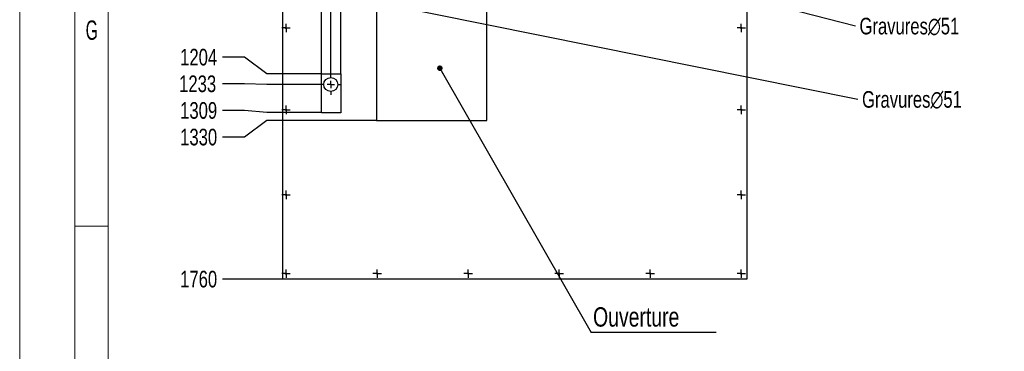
# Model space of a CAD drawing. Header units: millimetres. Extents: x 0 to 841, y 0 to 594.
# Tile 11 of 20: x 0 to 178, y 415 to 475. Entities that reach past the tile are written whole.
import ezdxf

# ---------------------------------------------------------------- set-up
doc = ezdxf.new("R2010")
doc.units = ezdxf.units.MM
doc.header["$PDSIZE"] = -1
doc.linetypes.add('CENTERX2', pattern=[20.32, 12.7, -2.54, 2.54, -2.54])
for name, color, linetype in [('COTES', 1, 'Continuous'), ('gravures', 9, 'Continuous'), ('NOTES', 6, 'Continuous'), ('TRAIT-MIXTES', 3, 'CENTERX2')]:
    doc.layers.add(name, color=color, linetype=linetype)
doc.layers.add('TRAIT-FORT', color=4, linetype='Continuous', lineweight=25)
doc.styles.add('SLDTEXTSTYLE0', font='TXT', dxfattribs={"width": 0.75})
doc.styles.add('SLDTEXTSTYLE2', font='TXT', dxfattribs={"width": 0.605})
doc.dimstyles.new('SLDDIMSTYLE1', dxfattribs={"dimtxt": 3, "dimasz": 2, "dimexe": 0, "dimexo": 0.0625, "dimgap": 0.75, "dimtad": 0, "dimtih": 1, "dimtoh": 1, "dimdec": 0, "dimlfac": 15, "dimrnd": 1e-09, "dimzin": 12, "dimdsep": 46, "dimtxsty": 'SLDTEXTSTYLE0', "dimsah": 1, "dimcen": 0.09, "dimadec": 0, "dimazin": 3, "dimtfac": 1, "dimtdec": 0, "dimtofl": 0, "dimtmove": 0, "dimatfit": 3, "dimfxl": 1, "dimfrac": 2, "dimtolj": 1, "dimtzin": 12, "dimarcsym": 0})
doc.dimstyles.new('SLDDIMSTYLE2', dxfattribs={"dimtxt": 3, "dimasz": 2, "dimexe": 0, "dimexo": 0.0625, "dimgap": 0.75, "dimtad": 0, "dimtih": 1, "dimtoh": 1, "dimdec": 0, "dimlfac": 15, "dimrnd": 1e-09, "dimzin": 12, "dimdsep": 46, "dimtxsty": 'SLDTEXTSTYLE0', "dimblk1": 'NONE', "dimsah": 1, "dimcen": 0, "dimadec": 0, "dimazin": 3, "dimtfac": 1, "dimtdec": 0, "dimtmove": 0, "dimatfit": 3, "dimldrblk": 'NONE', "dimfxl": 1, "dimfrac": 2, "dimtolj": 1, "dimtzin": 12, "dimarcsym": 0})
doc.dimstyles.new('SLDDIMSTYLE4', dxfattribs={"dimtxt": 0.18, "dimasz": 1, "dimexe": 0, "dimexo": 0.0625, "dimgap": 0, "dimtad": 0, "dimtih": 1, "dimtoh": 1, "dimdec": 0, "dimrnd": 1e-09, "dimzin": 0, "dimdsep": 46, "dimtxsty": 'Standard', "dimblk1": 'DOT', "dimblk2": 'DOT', "dimsah": 1, "dimcen": 0.09, "dimadec": 0, "dimazin": 0, "dimtfac": 1, "dimtdec": 0, "dimtofl": 0, "dimtmove": 0, "dimatfit": 3, "dimldrblk": 'DOT', "dimfxl": 1, "dimfrac": 2, "dimtolj": 1, "dimtzin": 0, "dimarcsym": 0})

# ---------------------------------------------------------------- blocks, each defined once
blk = doc.blocks.new('_D_57')
at = {"layer": 'COTES', "color": 0, "lineweight": -2, "transparency": 16777216}
for p, q in [((52.32, 550.95), (52.32, 554.95)), ((54.58, 546.95), (52.32, 550.95)), ((54.58, 464.96), (54.58, 546.95))]:
    blk.add_line(p, q, dxfattribs=at)
at = {"layer": 'Defpoints', "color": 0, "transparency": 16777216}
for p in [(52.32, 554.95), (47.51, 545.18), (54.58, 464.9)]:
    blk.add_point(p, dxfattribs=at)
at = {"layer": 'COTES', "color": 0, "transparency": 16777216, "insert": (52.32, 558.13), "char_height": 3, "attachment_point": 5, "rotation": 90, "style": 'SLDTEXTSTYLE0'}
blk.add_mtext('\\A1;106', dxfattribs=at)
blk = doc.blocks.new('_D_58')
at = {"layer": 'COTES', "color": 0, "lineweight": -2, "transparency": 16777216}
for p, q in [((57.13, 550.95), (57.13, 554.95)), ((56.26, 546.95), (57.13, 550.95)), ((56.26, 464.93), (56.26, 546.95))]:
    blk.add_line(p, q, dxfattribs=at)
at = {"layer": 'Defpoints', "color": 0, "transparency": 16777216}
for p in [(57.13, 554.95), (47.51, 545.18), (56.26, 464.86)]:
    blk.add_point(p, dxfattribs=at)
at = {"layer": 'COTES', "color": 0, "transparency": 16777216, "insert": (57.13, 557.95), "char_height": 3, "attachment_point": 5, "rotation": 90, "style": 'SLDTEXTSTYLE0'}
blk.add_mtext('\\A1;131', dxfattribs=at)
blk = doc.blocks.new('_D_59')
at = {"layer": 'COTES', "color": 0, "lineweight": -2, "transparency": 16777216}
for p, q in [((61.94, 550.95), (61.94, 554.95)), ((58.09, 546.95), (61.94, 550.95)), ((58.09, 464.96), (58.09, 546.95))]:
    blk.add_line(p, q, dxfattribs=at)
at = {"layer": 'Defpoints', "color": 0, "transparency": 16777216}
for p in [(61.94, 554.95), (47.51, 545.18), (58.09, 464.9)]:
    blk.add_point(p, dxfattribs=at)
at = {"layer": 'COTES', "color": 0, "transparency": 16777216, "insert": (61.94, 558.32), "char_height": 3, "attachment_point": 5, "rotation": 90, "style": 'SLDTEXTSTYLE0'}
blk.add_mtext('\\A1;159', dxfattribs=at)
blk = doc.blocks.new('_D_75')
at = {"layer": 'COTES', "color": 0, "lineweight": -2, "transparency": 16777216}
for p, q in [((40.69, 467.92), (36.69, 467.92)), ((44.69, 464.9), (40.69, 467.92)), ((54.52, 464.9), (44.69, 464.9))]:
    blk.add_line(p, q, dxfattribs=at)
at = {"layer": 'Defpoints', "color": 0, "transparency": 16777216}
for p in [(47.51, 545.18), (36.69, 467.92), (54.58, 464.9)]:
    blk.add_point(p, dxfattribs=at)
at = {"layer": 'COTES', "color": 0, "transparency": 16777216, "insert": (32.37, 467.92), "char_height": 3, "attachment_point": 5, "style": 'SLDTEXTSTYLE0'}
blk.add_mtext('\\A1;1204', dxfattribs=at)
blk = doc.blocks.new('_D_76')
at = {"layer": 'COTES', "color": 0, "lineweight": -2, "transparency": 16777216}
for p, q in [((40.69, 463.11), (36.69, 463.11)), ((44.69, 463), (40.69, 463.11)), ((54.33, 463), (44.69, 463))]:
    blk.add_line(p, q, dxfattribs=at)
at = {"layer": 'Defpoints', "color": 0, "transparency": 16777216}
for p in [(47.51, 545.18), (36.69, 463.11), (54.4, 463)]:
    blk.add_point(p, dxfattribs=at)
at = {"layer": 'COTES', "color": 0, "transparency": 16777216, "insert": (32.19, 463.11), "char_height": 3, "attachment_point": 5, "style": 'SLDTEXTSTYLE0'}
blk.add_mtext('\\A1;1233', dxfattribs=at)
blk = doc.blocks.new('_D_77')
at = {"layer": 'COTES', "color": 0, "lineweight": -2, "transparency": 16777216}
for p, q in [((40.69, 458.3), (36.69, 458.3)), ((44.69, 457.92), (40.69, 458.3)), ((54.52, 457.92), (44.69, 457.92))]:
    blk.add_line(p, q, dxfattribs=at)
at = {"layer": 'Defpoints', "color": 0, "transparency": 16777216}
for p in [(47.51, 545.18), (36.69, 458.3), (54.58, 457.92)]:
    blk.add_point(p, dxfattribs=at)
at = {"layer": 'COTES', "color": 0, "transparency": 16777216, "insert": (32.37, 458.3), "char_height": 3, "attachment_point": 5, "style": 'SLDTEXTSTYLE0'}
blk.add_mtext('\\A1;1309', dxfattribs=at)
blk = doc.blocks.new('_D_78')
at = {"layer": 'COTES', "color": 0, "lineweight": -2, "transparency": 16777216}
for p, q in [((44.69, 456.51), (40.69, 453.49)), ((64.45, 456.51), (44.69, 456.51)), ((40.69, 453.49), (36.69, 453.49))]:
    blk.add_line(p, q, dxfattribs=at)
at = {"layer": 'Defpoints', "color": 0, "transparency": 16777216}
for p in [(47.51, 545.18), (64.51, 456.51), (36.69, 453.49)]:
    blk.add_point(p, dxfattribs=at)
at = {"layer": 'COTES', "color": 0, "transparency": 16777216, "insert": (32.37, 453.49), "char_height": 3, "attachment_point": 5, "style": 'SLDTEXTSTYLE0'}
blk.add_mtext('\\A1;1330', dxfattribs=at)
blk = doc.blocks.new('_D_79')
at = {"layer": 'COTES', "color": 0, "lineweight": -2, "transparency": 16777216}
blk.add_line((47.45, 427.84), (36.69, 427.84), dxfattribs=at)
at = {"layer": 'Defpoints', "color": 0, "transparency": 16777216}
for p in [(47.51, 545.18), (36.69, 427.84), (47.51, 427.84)]:
    blk.add_point(p, dxfattribs=at)
at = {"layer": 'COTES', "color": 0, "transparency": 16777216, "insert": (32.37, 427.84), "char_height": 3, "attachment_point": 5, "style": 'SLDTEXTSTYLE0'}
blk.add_mtext('\\A1;1760', dxfattribs=at)
blk = doc.blocks.new('_D_80')
at = {"layer": 'COTES', "color": 0, "lineweight": -2, "transparency": 16777216}
for p, q in [((113.09, 483.32), (116.37, 482.48)), ((151.14, 473.55), (118.31, 481.98))]:
    blk.add_line(p, q, dxfattribs=at)
at = {"layer": 'COTES', "color": 0, "transparency": 16777216}
blk.add_solid([(118.39, 482.3), (118.23, 481.66), (116.37, 482.48)], dxfattribs=at)
at = {"layer": 'Defpoints', "color": 0, "transparency": 16777216}
for p in [(113.09, 483.32), (116.37, 482.48)]:
    blk.add_point(p, dxfattribs=at)
at = {"layer": 'COTES', "color": 0, "transparency": 16777216, "insert": (151.89, 475.05), "char_height": 3, "attachment_point": 1, "style": 'SLDTEXTSTYLE0'}
blk.add_mtext('\\A1;Gravures∅51', dxfattribs=at)
blk = doc.blocks.new('_NONE')
blk = doc.blocks.new('_D_82')
at = {"layer": 'COTES', "color": 0, "lineweight": -2, "transparency": 16777216}
for p, q in [((59.73, 478.78), (63.05, 478.12)), ((151.6, 460.31), (65.01, 477.72))]:
    blk.add_line(p, q, dxfattribs=at)
at = {"layer": 'COTES', "color": 0, "transparency": 16777216}
blk.add_solid([(65.08, 478.05), (64.95, 477.39), (63.05, 478.12)], dxfattribs=at)
at = {"layer": 'Defpoints', "color": 0, "transparency": 16777216}
for p in [(59.73, 478.78), (63.05, 478.12)]:
    blk.add_point(p, dxfattribs=at)
at = {"layer": 'COTES', "color": 0, "transparency": 16777216, "insert": (152.35, 461.81), "char_height": 3, "attachment_point": 1, "style": 'SLDTEXTSTYLE0'}
blk.add_mtext('\\A1;Gravures∅51', dxfattribs=at)
blk = doc.blocks.new('SW_NOTE_4')
at = {"layer": 'NOTES', "color": 0}
blk.add_line((22.65, 0), (0, 0), dxfattribs=at)
at = {"layer": 'NOTES', "color": 0, "insert": (0.37, 4.54), "char_height": 3.5, "attachment_point": 1, "style": 'SLDTEXTSTYLE0'}
blk.add_mtext('Ouverture', dxfattribs=at)
blk = doc.blocks.new('_DOT')
at = {"color": 0, "linetype": 'ByBlock', "lineweight": -2}
blk.add_line((-0.5, 0), (-1, 0), dxfattribs=at)
at = {"color": 0, "linetype": 'ByBlock', "const_width": 0.5}
blk.add_lwpolyline([(-0.25, 0, 1), (0.25, 0, 1)], format="xyb", close=True, dxfattribs=at)
blk = doc.blocks.new('SW_CENTERMARKSYMBOL_62')
at = {"layer": 'TRAIT-MIXTES', "color": 0}
for p, q in [((-0.67, 0), (-0.77, 0)), ((0, 0), (-0.67, 0)), ((0, 0.67), (0, 0.77)), ((0, 0), (0, 0.67)), ((0, 0), (0, -0.67)), ((0, 0), (0.67, 0)), ((0.67, 0), (0.77, 0)), ((0, -0.67), (0, -0.77))]:
    blk.add_line(p, q, dxfattribs=at)
blk = doc.blocks.new('SW_CENTERMARKSYMBOL_63')
at = {"layer": 'TRAIT-MIXTES', "color": 0}
for p, q in [((-0.67, 0), (-0.77, 0)), ((0, 0), (-0.67, 0)), ((0, 0.67), (0, 0.77)), ((0, 0), (0, 0.67)), ((0, 0), (0, -0.67)), ((0, 0), (0.67, 0)), ((0.67, 0), (0.77, 0)), ((0, -0.67), (0, -0.77))]:
    blk.add_line(p, q, dxfattribs=at)
blk = doc.blocks.new('SW_CENTERMARKSYMBOL_64')
at = {"layer": 'TRAIT-MIXTES', "color": 0}
for p, q in [((-0.67, 0), (-0.77, 0)), ((0, 0), (-0.67, 0)), ((0, 0.67), (0, 0.77)), ((0, 0), (0, 0.67)), ((0, 0), (0, -0.67)), ((0, 0), (0.67, 0)), ((0.67, 0), (0.77, 0)), ((0, -0.67), (0, -0.77))]:
    blk.add_line(p, q, dxfattribs=at)
blk = doc.blocks.new('SW_CENTERMARKSYMBOL_69')
at = {"layer": 'TRAIT-MIXTES', "color": 0}
for p, q in [((-0.67, 0), (-0.77, 0)), ((0, 0), (-0.67, 0)), ((0, 0.67), (0, 0.77)), ((0, 0), (0, 0.67)), ((0, 0), (0, -0.67)), ((0, 0), (0.67, 0)), ((0.67, 0), (0.77, 0)), ((0, -0.67), (0, -0.77))]:
    blk.add_line(p, q, dxfattribs=at)
blk = doc.blocks.new('SW_CENTERMARKSYMBOL_70')
at = {"layer": 'TRAIT-MIXTES', "color": 0}
for p, q in [((-0.67, 0), (-0.77, 0)), ((0, 0), (-0.67, 0)), ((0, 0.67), (0, 0.77)), ((0, 0), (0, 0.67)), ((0, 0), (0, -0.67)), ((0, 0), (0.67, 0)), ((0.67, 0), (0.77, 0)), ((0, -0.67), (0, -0.77))]:
    blk.add_line(p, q, dxfattribs=at)
blk = doc.blocks.new('SW_CENTERMARKSYMBOL_71')
at = {"layer": 'TRAIT-MIXTES', "color": 0}
for p, q in [((-0.67, 0), (-0.77, 0)), ((0, 0), (-0.67, 0)), ((0, 0.67), (0, 0.77)), ((0, 0), (0, 0.67)), ((0, 0), (0, -0.67)), ((0, 0), (0.67, 0)), ((0.67, 0), (0.77, 0)), ((0, -0.67), (0, -0.77))]:
    blk.add_line(p, q, dxfattribs=at)
blk = doc.blocks.new('SW_CENTERMARKSYMBOL_76')
at = {"layer": 'TRAIT-MIXTES', "color": 0}
for p, q in [((-0.67, 0), (-0.77, 0)), ((0, 0), (-0.67, 0)), ((0, 0.67), (0, 0.77)), ((0, 0), (0, 0.67)), ((0, 0), (0, -0.67)), ((0, 0), (0.67, 0)), ((0.67, 0), (0.77, 0)), ((0, -0.67), (0, -0.77))]:
    blk.add_line(p, q, dxfattribs=at)
blk = doc.blocks.new('SW_CENTERMARKSYMBOL_77')
at = {"layer": 'TRAIT-MIXTES', "color": 0}
for p, q in [((-0.67, 0), (-0.77, 0)), ((0, 0), (-0.67, 0)), ((0, 0.67), (0, 0.77)), ((0, 0), (0, 0.67)), ((0, 0), (0, -0.67)), ((0, 0), (0.67, 0)), ((0.67, 0), (0.77, 0)), ((0, -0.67), (0, -0.77))]:
    blk.add_line(p, q, dxfattribs=at)
blk = doc.blocks.new('SW_CENTERMARKSYMBOL_78')
at = {"layer": 'TRAIT-MIXTES', "color": 0}
for p, q in [((-0.67, 0), (-0.77, 0)), ((0, 0), (-0.67, 0)), ((0, 0.67), (0, 0.77)), ((0, 0), (0, 0.67)), ((0, 0), (0, -0.67)), ((0, 0), (0.67, 0)), ((0.67, 0), (0.77, 0)), ((0, -0.67), (0, -0.77))]:
    blk.add_line(p, q, dxfattribs=at)
blk = doc.blocks.new('SW_CENTERMARKSYMBOL_79')
at = {"layer": 'TRAIT-MIXTES', "color": 0}
for p, q in [((-0.67, 0), (-0.77, 0)), ((0, 0), (-0.67, 0)), ((0, 0.67), (0, 0.77)), ((0, 0), (0, 0.67)), ((0, 0), (0, -0.67)), ((0, 0), (0.67, 0)), ((0.67, 0), (0.77, 0)), ((0, -0.67), (0, -0.77))]:
    blk.add_line(p, q, dxfattribs=at)
blk = doc.blocks.new('SW_CENTERMARKSYMBOL_80')
at = {"layer": 'TRAIT-MIXTES', "color": 0}
for p, q in [((-0.67, 0), (-0.77, 0)), ((0, 0), (-0.67, 0)), ((0, 0.67), (0, 0.77)), ((0, 0), (0, 0.67)), ((0, 0), (0, -0.67)), ((0, 0), (0.67, 0)), ((0.67, 0), (0.77, 0)), ((0, -0.67), (0, -0.77))]:
    blk.add_line(p, q, dxfattribs=at)
blk = doc.blocks.new('SW_CENTERMARKSYMBOL_81')
at = {"layer": 'TRAIT-MIXTES', "color": 0}
for p, q in [((-0.67, 0), (-0.77, 0)), ((0, 0), (-0.67, 0)), ((0, 0.67), (0, 0.77)), ((0, 0), (0, 0.67)), ((0, 0), (0, -0.67)), ((0, 0), (0.67, 0)), ((0.67, 0), (0.77, 0)), ((0, -0.67), (0, -0.77))]:
    blk.add_line(p, q, dxfattribs=at)
blk = doc.blocks.new('SW_CENTERMARKSYMBOL_90')
at = {"layer": 'TRAIT-MIXTES', "color": 0}
for p, q in [((0, 1.33), (0, 1.87)), ((-1.33, 0), (-1.87, 0)), ((0, 0), (-0.67, 0)), ((0, 0), (0, 0.67)), ((0, 0), (0, -0.67)), ((0, 0), (0.67, 0)), ((1.33, 0), (1.87, 0)), ((0, -1.33), (0, -1.87))]:
    blk.add_line(p, q, dxfattribs=at)

msp = doc.modelspace()

# ---------------------------------------------------------------- linework, layer by layer
at = {"lineweight": 18}
for p, q in [((0.001, -0.0569), (0.001, 593.9431)), ((10.001, 9.9431), (10.001, 583.9431)), ((16.001, 15.9431), (16.001, 577.9431)), ((16.001, 437.4431), (10.001, 437.4431))]:
    msp.add_line(p, q, dxfattribs=at)
at = {"layer": 'gravures', "lineweight": 25}
for p, q in [((54.5804, 457.9155), (54.5804, 464.9003)), ((54.5804, 464.9003), (58.0912, 464.9003)), ((58.0912, 464.9003), (58.0912, 457.9155)), ((58.0912, 457.9155), (54.5804, 457.9155))]:
    msp.add_line(p, q, dxfattribs=at)
at = {"layer": 'TRAIT-FORT', "lineweight": 25}
for p, q in [((47.5124, 545.1765), (47.5124, 427.8432)), ((131.5124, 545.1765), (131.5124, 427.8432)), ((64.5124, 479.8432), (64.5124, 456.5099)), ((84.5124, 456.5099), (84.5124, 479.8432)), ((64.5124, 456.5099), (84.5124, 456.5099)), ((131.5124, 427.8432), (47.5124, 427.8432))]:
    msp.add_line(p, q, dxfattribs=at)
for centre, radius in [((48.1791, 473.215), 0.1067), ((130.5124, 473.215), 0.1067), ((56.2621, 462.998), 1.2667), ((48.1791, 458.4244), 0.1067), ((130.5124, 458.4244), 0.1067), ((48.1791, 443.091), 0.1067), ((130.5124, 443.091), 0.1067), ((48.1791, 428.8432), 0.1067), ((64.6458, 428.8432), 0.1067), ((81.1124, 428.8432), 0.1067), ((97.5791, 428.8432), 0.1067), ((114.0458, 428.8432), 0.1067), ((130.5124, 428.8432), 0.1067)]:
    msp.add_circle(centre, radius, dxfattribs=at)

# ---------------------------------------------------------------- block references
at = {"layer": 'NOTES'}
msp.add_blockref('SW_NOTE_4', (103.3365, 418.2416), dxfattribs=at)
at = {"layer": 'TRAIT-MIXTES'}
for name, p in [('SW_CENTERMARKSYMBOL_62', (48.1791, 473.215)), ('SW_CENTERMARKSYMBOL_71', (130.5124, 473.215)), ('SW_CENTERMARKSYMBOL_90', (56.2621, 462.998)), ('SW_CENTERMARKSYMBOL_63', (48.1791, 458.4244)), ('SW_CENTERMARKSYMBOL_70', (130.5124, 458.4244)), ('SW_CENTERMARKSYMBOL_64', (48.1791, 443.091)), ('SW_CENTERMARKSYMBOL_69', (130.5124, 443.091)), ('SW_CENTERMARKSYMBOL_76', (48.1791, 428.8432)), ('SW_CENTERMARKSYMBOL_77', (64.6458, 428.8432)), ('SW_CENTERMARKSYMBOL_78', (81.1124, 428.8432)), ('SW_CENTERMARKSYMBOL_79', (97.5791, 428.8432)), ('SW_CENTERMARKSYMBOL_80', (114.0458, 428.8432)), ('SW_CENTERMARKSYMBOL_81', (130.5124, 428.8432))]:
    msp.add_blockref(name, p, dxfattribs=at)

# ---------------------------------------------------------------- texts
at = {"layer": 'NOTES', "insert": (11.9344, 474.5687), "char_height": 3.5, "attachment_point": 1, "style": 'SLDTEXTSTYLE2'}
msp.add_mtext('G', dxfattribs=at)

# ---------------------------------------------------------------- dimensions: what is measured, and where the dimension line sits
at = {"layer": 'COTES'}
for feature_location, offset, dtype, picture, middle in [((58.0912, 464.9003), (3.8515, 90.0456), 1, '_D_59', (61.9428, 558.3209)), ((54.5804, 464.9003), (-2.2579, 90.0456), 1, '_D_57', (52.3225, 558.1334)), ((56.2621, 464.8647), (0.8706, 90.0812), 1, '_D_58', (57.1327, 557.9459)), ((54.3954, 462.998), (-17.7083, 0.1121), 0, '_D_76', (32.1872, 463.1101)), ((54.5804, 464.9003), (-17.8933, 3.02), 0, '_D_75', (32.3747, 467.9203)), ((54.5804, 457.9155), (-17.8933, 0.3845), 0, '_D_77', (32.3747, 458.3)), ((64.5124, 456.5099), (-27.8253, -3.02), 0, '_D_78', (32.3747, 453.4899)), ((47.5124, 427.8432), (-10.8253, 0), 0, '_D_79', (32.3747, 427.8432))]:
    dim = msp.add_ordinate_dim(feature_location=feature_location, offset=offset, dtype=dtype, origin=(47.5124, 545.1765), dimstyle='SLDDIMSTYLE1', dxfattribs=at)
    dim.commit()
    dim.dimension.update_dxf_attribs({"geometry": picture, "text_midpoint": middle})
for p1, p2, picture, middle in [((113.0908, 483.3171), (116.3711, 482.4753), '_D_80', (151.1422, 473.5516)), ((59.7328, 478.7833), (63.0529, 478.1157), '_D_82', (151.5972, 460.3127))]:
    dim = msp.add_diameter_dim_2p(p1=p1, p2=p2, text='Gravures<>', dimstyle='SLDDIMSTYLE2', dxfattribs=at)
    dim.commit()
    dim.dimension.update_dxf_attribs({"geometry": picture, "text_midpoint": middle, "dimtype": 163})

# ---------------------------------------------------------------- leaders
at = {"layer": 'NOTES'}
msp.add_leader([(75.9918, 465.9425), (103.3365, 418.2416)], dimstyle='SLDDIMSTYLE4', dxfattribs=at)

doc.saveas('drawing.dxf')
